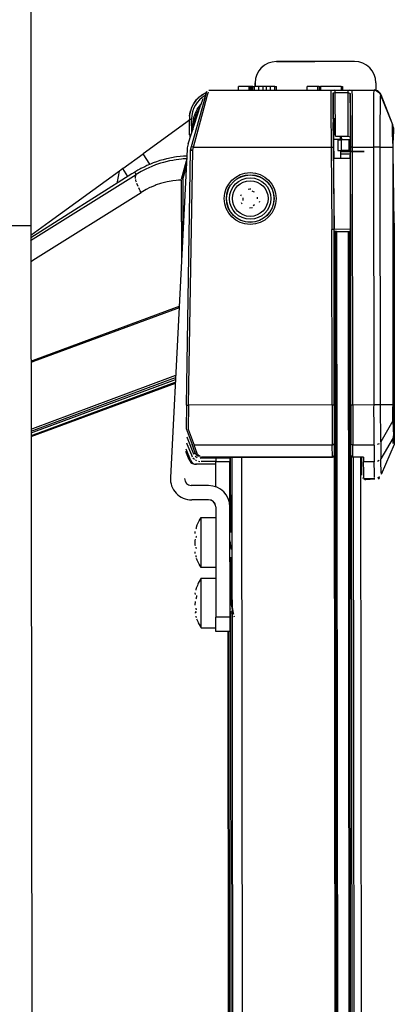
# Model space of a CAD drawing. Header units: millimetres. Extents: x -265 to -110, y 28 to 616.
# Tile 7 of 8: x -164 to -111, y 242 to 380. Entities that reach past the tile are written whole.
import ezdxf

# ---------------------------------------------------------------- set-up
doc = ezdxf.new("R2010")
doc.units = ezdxf.units.MM

# ---------------------------------------------------------------- blocks, each defined once
blk = doc.blocks.new('Haltebuegel__26', base_point=(-198.13, 223.98))
at = {"color": 7, "linetype": 'Continuous'}
for p, q in [((-162.13, 444.39), (-162.02, 351.39)), ((-162.02, 351.39), (-161.88, 224.02))]:
    blk.add_line(p, q, dxfattribs=at)
at = {"color": 1, "linetype": 'Continuous'}
blk.add_line((-162.02, 351.39), (-165.02, 351.39), dxfattribs=at)
blk = doc.blocks.new('Haltebuegel-MAN-S120__27', base_point=(-265.2, 156.2))
blk.add_blockref('Haltebuegel__26', (-198.13, 223.98))
blk = doc.blocks.new('Eckteil-Deckel-links__28', base_point=(-139.73, 364.45))
at = {"color": 7, "linetype": 'Continuous'}
for p, q in [((-132.84, 370.5), (-132.84, 371)), ((-113.43, 370.47), (-113.29, 370.41)), ((-113.11, 370.29), (-113.29, 370.41)), ((-113.29, 370.41), (-112.95, 370.13)), ((-112.95, 370.13), (-113.11, 370.29)), ((-139.4, 368.08), (-139.21, 368.47)), ((-139.05, 368.72), (-138.92, 368.91)), ((-138.92, 368.91), (-138.77, 369.1)), ((-138.77, 369.1), (-138.42, 369.46)), ((-139.72, 366.82), (-139.67, 367.19)), ((-139.72, 366.82), (-139.67, 367.19)), ((-139.67, 367.19), (-139.58, 367.6)), ((-139.67, 367.19), (-139.58, 367.6)), ((-139.73, 366.25), (-139.73, 366.42)), ((-111.03, 365.21), (-111.04, 364.45))]:
    blk.add_line(p, q, dxfattribs=at)
blk = doc.blocks.new('Eckteil-Deckel-rechts__29', base_point=(-139.73, 361.51))
at = {"color": 7, "linetype": 'Continuous'}
for p, q in [((-138.33, 369.54), (-137.85, 369.89)), ((-137.85, 369.89), (-137.71, 369.97)), ((-137.39, 370.12), (-137.53, 370.07)), ((-137.53, 370.07), (-137.39, 370.12)), ((-131.34, 371), (-132.84, 371)), ((-132.84, 370.5), (-132.84, 371)), ((-131.19, 371), (-131.34, 371)), ((-131.19, 371), (-131.18, 370.5)), ((-130.99, 371), (-131.19, 371)), ((-130.79, 371), (-130.99, 371)), ((-130.79, 371), (-130.59, 371)), ((-130.79, 370.5), (-130.79, 371)), ((-129.94, 371), (-130.59, 371)), ((-129.95, 370.5), (-129.94, 371)), ((-129.34, 371.01), (-129.94, 371)), ((-129.35, 370.51), (-129.34, 371.01)), ((-128.94, 371.01), (-129.34, 371.01)), ((-128.94, 371.01), (-128.94, 370.51)), ((-128.34, 371.01), (-128.94, 371.01)), ((-127.69, 371.01), (-128.34, 371.01)), ((-128.34, 371.01), (-128.34, 370.51)), ((-127.69, 371.01), (-127.49, 371.01)), ((-127.48, 370.51), (-127.49, 371.01)), ((-121.64, 371.01), (-123.14, 371.01)), ((-123.14, 370.51), (-123.14, 371.01)), ((-121.49, 371.01), (-121.64, 371.01)), ((-121.49, 371.01), (-121.29, 371.01)), ((-121.49, 371.01), (-121.49, 370.51)), ((-118.39, 371.02), (-121.29, 371.01)), ((-118.39, 371.02), (-118.19, 371.02)), ((-118.19, 371.02), (-118.18, 370.52)), ((-113.42, 370.47), (-113.75, 370.52)), ((-113.55, 370.49), (-113.42, 370.47)), ((-111.1, 365.6), (-112.82, 369.9)), ((-139.04, 368.73), (-138.92, 368.91)), ((-138.92, 368.91), (-138.76, 369.11)), ((-138.76, 369.11), (-138.33, 369.54)), ((-139.69, 364.22), (-139.73, 366.42)), ((-111.03, 365.21), (-111.06, 363.44)), ((-115.12, 361.88), (-118.47, 361.88)), ((-117.12, 361.51), (-118.47, 361.51))]:
    blk.add_line(p, q, dxfattribs=at)
at = {"color": 1, "linetype": 'Continuous'}
for p, q in [((-131.34, 370.5), (-131.34, 371)), ((-130.99, 370.5), (-130.99, 371)), ((-130.59, 370.5), (-130.59, 371)), ((-127.69, 370.51), (-127.69, 371.01)), ((-121.64, 370.51), (-121.64, 371.01)), ((-121.29, 371.01), (-121.29, 370.51)), ((-118.39, 371.02), (-118.38, 370.52)), ((-138.62, 367.8), (-138.1, 368.49)), ((-138.46, 367.7), (-138.27, 367.96)), ((-139.73, 366.42), (-139.43, 366.43)), ((-139.39, 364.49), (-139.43, 366.43)), ((-139.08, 365.46), (-139.08, 365.88)), ((-119.4, 365.82), (-119.25, 365.89)), ((-139.69, 364.22), (-139.49, 364.23)), ((-118.47, 361.88), (-115.12, 361.88))]:
    blk.add_line(p, q, dxfattribs=at)
at = {"color": 7, "linetype": 'Continuous'}
for centre, radius, start, end in [((-135.73, 366.5), 4, 116.7311, 181.0644), ((-113.75, 369.52), 1, 21.8647, 70.7022), ((-112.03, 365.23), 1, 359.0644, 21.8658), ((-135.69, 364.3), 4, 181.064, 186.7307)]:
    blk.add_arc(centre, radius, start, end, dxfattribs=at)
at = {"color": 1, "linetype": 'Continuous'}
for centre, radius, start, end in [((-135.73, 366.5), 3.7, 118.8644, 181.0644), ((-134.63, 365.4), 4.66, 149.0299, 186.2713), ((-134.63, 365.4), 4.47, 149.03, 173.8575)]:
    blk.add_arc(centre, radius, start, end, dxfattribs=at)
blk = doc.blocks.new('Linsenschraube-DIN7500-M3x25-TX10-P2R__30', base_point=(-134.07, 352.35))
at = {"color": 7, "linetype": 'Continuous'}
for p, q in [((-131.47, 356.58), (-131.21, 356.62)), ((-131.21, 356.62), (-131.07, 356.61)), ((-130.73, 356.18), (-130.9, 356.29)), ((-130.59, 356.13), (-130.73, 356.18)), ((-132.47, 355.65), (-132.4, 355.84)), ((-132.29, 354.47), (-132.38, 354.65)), ((-132.22, 355.37), (-132.19, 354.97)), ((-130.13, 355.23), (-130.15, 355.44)), ((-129.87, 354.82), (-129.92, 354.69)), ((-130.86, 353.93), (-131.26, 353.9)), ((-130.74, 354.28), (-130.59, 354.41))]:
    blk.add_line(p, q, dxfattribs=at)
at = {"color": 1, "linetype": 'Continuous'}
for radius in [2.91, 2.51]:
    blk.add_circle((-131.17, 355.25), radius, dxfattribs=at)
blk = doc.blocks.new('Riegel_1__31', base_point=(-130.49, 371))
at = {"color": 7, "linetype": 'Continuous'}
for p, q in [((-127.49, 374.51), (-122.08, 374.51)), ((-130.49, 371.5), (-130.49, 371))]:
    blk.add_line(p, q, dxfattribs=at)
blk.add_arc((-127.49, 371.51), 3, 90.0644, 180.0644, dxfattribs=at)
blk = doc.blocks.new('Riegel_2__32', base_point=(-130.48, 362.02))
at = {"color": 7, "linetype": 'Continuous'}
for p, q in [((-116.48, 374.52), (-127.48, 374.51)), ((-130.48, 371), (-130.48, 371.5)), ((-113.48, 371.52), (-113.48, 370.49)), ((-118.84, 363.52), (-118.34, 363.52)), ((-118.84, 363.52), (-118.84, 362.02)), ((-118.38, 364.04), (-118.34, 363.52)), ((-117.26, 363.52), (-118.34, 363.52)), ((-117.08, 363.52), (-117.26, 363.52)), ((-118.84, 362.02), (-118.34, 362.02)), ((-117.26, 362.02), (-118.34, 362.02)), ((-117.08, 362.02), (-117.26, 362.02))]:
    blk.add_line(p, q, dxfattribs=at)
at = {"color": 1, "linetype": 'Continuous'}
for p, q in [((-118.34, 362.02), (-118.34, 363.52)), ((-117.26, 362.02), (-117.26, 363.52))]:
    blk.add_line(p, q, dxfattribs=at)
at = {"color": 7, "linetype": 'Continuous'}
for centre, start, end in [((-127.48, 371.51), 90.0634, 180.0634), ((-116.48, 371.52), 0.0644, 90.0644)]:
    blk.add_arc(centre, 3, start, end, dxfattribs=at)
blk = doc.blocks.new('Schliessbuchse_2__33', base_point=(-119.53, 363.62))
at = {"color": 7, "linetype": 'Continuous'}
for p, q in [((-119.53, 364.42), (-119.19, 364.42)), ((-118.53, 364.01), (-118.52, 363.62))]:
    blk.add_line(p, q, dxfattribs=at)
blk = doc.blocks.new('Scharnierband__34', base_point=(-162.02, 350.07))
at = {"color": 7, "linetype": 'Continuous'}
for p, q in [((-139.73, 366.25), (-146.23, 361.53)), ((-149.1, 359.45), (-146.23, 361.53)), ((-149.54, 359.12), (-159.44, 351.94)), ((-149.83, 357.62), (-149.54, 359.12)), ((-149.1, 359.45), (-149.54, 359.12)), ((-149.87, 357.41), (-149.83, 357.62)), ((-159.44, 351.94), (-162.02, 350.07))]:
    blk.add_line(p, q, dxfattribs=at)
at = {"color": 1, "linetype": 'Continuous'}
for p, q in [((-145.3, 360.06), (-146.23, 361.53)), ((-148.39, 358.34), (-149.1, 359.45))]:
    blk.add_line(p, q, dxfattribs=at)
blk = doc.blocks.new('Scharnier-kpl___35', base_point=(-162.02, 350.07))
blk.add_blockref('Scharnierband__34', (-162.02, 350.07))
blk = doc.blocks.new('Seitenteil-rechts__36', base_point=(-243.74, 28.41))
at = {"color": 7, "linetype": 'Continuous'}
for p, q in [((-137.34, 370.3), (-137.65, 369.21)), ((-137.01, 370.47), (-115.48, 370.49)), ((-115.48, 370.49), (-113.74, 370.49)), ((-113.74, 370.49), (-113.45, 370.45)), ((-113.45, 370.45), (-112.96, 370.12)), ((-112.96, 370.12), (-112.81, 369.86)), ((-112.81, 369.86), (-111.13, 365.67)), ((-119.48, 366.45), (-119.49, 366.29)), ((-119.49, 366.29), (-119.49, 365.38)), ((-119.25, 364.21), (-119.25, 366.56)), ((-111.13, 365.67), (-111.14, 365.49)), ((-119.49, 365.38), (-119.47, 363.05)), ((-111.05, 361.97), (-111.06, 365.3)), ((-119.47, 363.05), (-119.41, 360.87)), ((-119.15, 364.04), (-117.42, 364.01)), ((-117.42, 364.01), (-117.08, 363.92)), ((-117.08, 363.92), (-117.08, 363.78)), ((-117.08, 363.78), (-117.08, 361.92)), ((-117.12, 360.87), (-117.08, 361.92)), ((-111.05, 361.81), (-111.05, 361.97)), ((-110.93, 351.78), (-111.05, 361.81)), ((-145.22, 360.1), (-145.7, 359.88)), ((-144.81, 360.26), (-145.22, 360.1)), ((-144.36, 360.42), (-144.81, 360.26)), ((-143.9, 360.58), (-144.36, 360.42)), ((-143.43, 360.71), (-143.9, 360.58)), ((-142.96, 360.83), (-143.43, 360.71)), ((-142.68, 360.9), (-142.96, 360.83)), ((-142.48, 360.94), (-142.68, 360.9)), ((-142, 361.03), (-142.48, 360.94)), ((-141.82, 361.06), (-142, 361.03)), ((-141.52, 361.11), (-141.82, 361.06)), ((-141.01, 361.17), (-141.52, 361.11)), ((-140.55, 361.21), (-141.01, 361.17)), ((-140.19, 361.23), (-140.55, 361.21)), ((-140.12, 360.54), (-140.33, 359.85)), ((-140.07, 360.84), (-140.12, 360.54)), ((-119.38, 350.88), (-119.41, 360.87)), ((-117.12, 360.87), (-119.41, 360.87)), ((-117.12, 360.87), (-117.08, 350.92)), ((-147.83, 358.7), (-162.02, 349.73)), ((-147.4, 358.96), (-147.83, 358.7)), ((-146.99, 359.22), (-147.4, 358.96)), ((-146.72, 359.37), (-146.99, 359.22)), ((-146.54, 359.47), (-146.72, 359.37)), ((-146.02, 359.73), (-146.54, 359.47)), ((-145.7, 359.88), (-146.02, 359.73)), ((-140.33, 359.85), (-140.85, 357.99)), ((-140.88, 357.84), (-140.86, 346.06)), ((-110.93, 351.78), (-110.9, 320.84)), ((-117.08, 350.92), (-119.38, 350.88)), ((-119.31, 319.18), (-119.38, 350.88)), ((-117.08, 350.92), (-117.04, 319.11)), ((-110.93, 320.65), (-112.73, 316.46)), ((-110.9, 320.84), (-110.93, 320.65)), ((-134.42, 318.86), (-119.61, 318.88)), ((-119.61, 318.88), (-119.31, 319.18)), ((-116.74, 318.9), (-117.04, 319.11)), ((-115.53, 318.9), (-116.74, 318.9)), ((-115.53, 318.9), (-115.52, 318.41)), ((-115.5, 317.01), (-115.52, 318.41)), ((-115.52, 318.41), (-115.51, 317.9)), ((-115.51, 317.9), (-115.51, 317.67)), ((-115.51, 317.67), (-115.51, 317.25)), ((-115.51, 317.25), (-115.5, 317.01)), ((-115.49, 316.51), (-115.5, 317.01)), ((-115.5, 317.01), (-115.49, 316.51)), ((-115.49, 316.33), (-115.49, 316.51)), ((-115.49, 316.51), (-115.49, 316.33)), ((-115.18, 315.86), (-115.38, 315.92)), ((-115.01, 315.74), (-114.88, 315.74)), ((-114.88, 315.74), (-113.66, 315.83)), ((-113.23, 315.93), (-112.98, 316.1))]:
    blk.add_line(p, q, dxfattribs=at)
at = {"color": 1, "linetype": 'Continuous'}
for p, q in [((-137.63, 368.05), (-137.17, 369.82)), ((-137.45, 369.62), (-137.4, 369.84)), ((-137.4, 369.84), (-137.34, 370.08)), ((-137.17, 369.82), (-137.05, 370.27)), ((-137.01, 370.47), (-115.48, 370.49)), ((-119.81, 370.4), (-119.82, 369.61)), ((-119.38, 370.47), (-119.54, 370.46)), ((-119.51, 370.11), (-119.52, 369.81)), ((-119.52, 369.81), (-119.52, 368.74)), ((-119.51, 370.11), (-119.21, 370.17)), ((-119.48, 366.45), (-119.51, 370.11)), ((-119.21, 370.17), (-119.21, 370.47)), ((-119.21, 370.47), (-117.42, 370.47)), ((-119.15, 364.04), (-119.21, 370.17)), ((-119.21, 370.17), (-117.42, 370.17)), ((-117.42, 370.47), (-117.42, 370.17)), ((-117.42, 370.17), (-117.42, 364.01)), ((-117.42, 370.17), (-117.12, 370)), ((-117.1, 370.46), (-117.25, 370.47)), ((-117.11, 369.84), (-117.12, 370)), ((-117.12, 370), (-117.08, 363.92)), ((-117.1, 369.39), (-117.11, 369.84)), ((-116.8, 369.62), (-116.82, 370.41)), ((-113.77, 369.41), (-113.76, 370.07)), ((-113.76, 370.07), (-113.75, 370.33)), ((-137.92, 367.92), (-137.45, 369.62)), ((-119.82, 369.61), (-119.82, 367.72)), ((-119.52, 368.74), (-119.51, 364.92)), ((-117.08, 367.97), (-117.1, 369.39)), ((-116.79, 368.59), (-116.8, 369.62)), ((-116.76, 362.49), (-116.79, 368.59)), ((-113.79, 366.43), (-113.77, 369.41)), ((-112.87, 365.59), (-112.85, 368.5)), ((-112.85, 368.5), (-112.83, 369.4)), ((-112.83, 369.4), (-112.83, 369.67)), ((-139.43, 362.55), (-137.92, 367.92)), ((-139.14, 362.46), (-137.63, 368.05)), ((-119.82, 367.72), (-119.79, 362.49)), ((-117.06, 362.49), (-117.08, 367.97)), ((-113.79, 362.49), (-113.79, 366.43)), ((-112.87, 362.49), (-112.87, 365.59)), ((-111.14, 365.49), (-111.13, 365.67)), ((-119.51, 364.92), (-119.49, 362.49)), ((-111.15, 364.98), (-111.14, 365.49)), ((-111.15, 364.39), (-111.15, 364.98)), ((-111.07, 364.58), (-111.15, 364.98)), ((-111.08, 362.47), (-111.15, 364.39)), ((-111.08, 362.47), (-111.07, 364.58)), ((-140.14, 326.21), (-139.56, 362.07)), ((-139.84, 326.21), (-139.26, 362.07)), ((-139.56, 362.07), (-139.43, 362.55)), ((-139.56, 362.07), (-139.26, 362.07)), ((-139.26, 362.07), (-139.56, 362.07)), ((-139.43, 362.55), (-139.3, 362.51)), ((-139.3, 362.51), (-139.14, 362.46)), ((-139.26, 362.07), (-139.14, 362.46)), ((-139.14, 362.46), (-119.79, 362.49)), ((-119.79, 362.49), (-119.68, 350.88)), ((-119.79, 362.49), (-119.49, 362.49)), ((-119.49, 362.49), (-119.38, 350.88)), ((-117.02, 326.21), (-117.06, 362.49)), ((-116.76, 362.49), (-117.06, 362.49)), ((-116.72, 326.21), (-116.76, 362.49)), ((-116.76, 362.49), (-113.79, 362.49)), ((-113.75, 326.22), (-113.79, 362.49)), ((-112.87, 362.49), (-113.79, 362.49)), ((-112.83, 326.22), (-112.87, 362.49)), ((-112.87, 362.49), (-111.08, 362.47)), ((-111.04, 326.24), (-111.08, 362.47)), ((-111.04, 326.24), (-111.08, 362.47)), ((-144.2, 360.07), (-144.5, 359.97)), ((-143.78, 360.21), (-144.2, 360.07)), ((-143.54, 360.28), (-143.78, 360.21)), ((-143.35, 360.34), (-143.54, 360.28)), ((-142.52, 360.54), (-143.35, 360.34)), ((-142.08, 360.62), (-142.52, 360.54)), ((-141.87, 360.66), (-142.08, 360.62)), ((-141.58, 360.7), (-141.87, 360.66)), ((-140.85, 360.79), (-141.58, 360.7)), ((-140.58, 360.81), (-140.85, 360.79)), ((-140.85, 357.99), (-140.12, 360.54)), ((-140.07, 360.84), (-140.58, 360.81)), ((-162.06, 349.34), (-147.2, 358.65)), ((-147.2, 358.65), (-147.4, 358.96)), ((-147.32, 358.35), (-147.2, 358.65)), ((-146.53, 359.04), (-147.2, 358.65)), ((-146.33, 359.15), (-146.53, 359.04)), ((-145.85, 359.4), (-146.33, 359.15)), ((-145.43, 359.59), (-145.85, 359.4)), ((-145.03, 359.76), (-145.43, 359.59)), ((-144.5, 359.97), (-145.03, 359.76)), ((-140.66, 357.92), (-140.17, 359.66)), ((-147.31, 358.09), (-147.32, 358.35)), ((-147.24, 357.76), (-147.28, 357.93)), ((-147.18, 357.57), (-147.24, 357.76)), ((-146.95, 356.96), (-147.12, 357.38)), ((-143.81, 357.35), (-144.38, 357.16)), ((-143.62, 357.4), (-143.81, 357.35)), ((-143.05, 357.55), (-143.62, 357.4)), ((-142.85, 357.6), (-143.05, 357.55)), ((-142.27, 357.71), (-142.85, 357.6)), ((-142.07, 357.74), (-142.27, 357.71)), ((-141.57, 357.8), (-142.07, 357.74)), ((-141.28, 357.82), (-141.57, 357.8)), ((-140.88, 357.84), (-141.28, 357.82)), ((-140.88, 357.84), (-140.85, 346.36)), ((-140.66, 357.92), (-140.65, 350.18)), ((-161.39, 346.8), (-146.52, 356.11)), ((-146.73, 356.51), (-146.85, 356.75)), ((-146.63, 356.31), (-146.73, 356.51)), ((-146.52, 356.11), (-146.63, 356.31)), ((-145.83, 356.51), (-146.52, 356.11)), ((-145.29, 356.78), (-145.83, 356.51)), ((-145.12, 356.86), (-145.29, 356.78)), ((-144.56, 357.09), (-145.12, 356.86)), ((-144.38, 357.16), (-144.56, 357.09)), ((-119.65, 326.23), (-119.68, 350.88)), ((-119.38, 350.88), (-119.68, 350.88)), ((-119.35, 326.23), (-119.38, 350.88)), ((-119.31, 319.18), (-119.38, 350.88)), ((-117.08, 350.92), (-117.04, 319.11)), ((-162.02, 346.41), (-161.39, 346.8)), ((-141.61, 339.92), (-161.7, 332.47)), ((-141.55, 339.76), (-161.64, 332.32)), ((-141.17, 340.08), (-141.61, 339.92)), ((-141.18, 339.9), (-141.55, 339.76)), ((-161.7, 332.47), (-162, 332.36)), ((-161.64, 332.32), (-162, 332.19)), ((-142.42, 330.07), (-161.82, 322.88)), ((-142.25, 329.83), (-161.65, 322.65)), ((-141.67, 330.35), (-142.42, 330.07)), ((-142.42, 329.53), (-141.7, 329.8)), ((-141.68, 330.04), (-142.25, 329.83)), ((-161.24, 322.56), (-142.42, 329.53)), ((-161.05, 322.27), (-142.23, 329.25)), ((-142.23, 329.25), (-141.72, 329.44)), ((-140.14, 326.21), (-140.2, 322.93)), ((-140.14, 326.21), (-140.01, 326.21)), ((-140.01, 326.21), (-139.84, 326.21)), ((-139.84, 326.21), (-139.9, 322.8)), ((-119.65, 326.23), (-139.84, 326.21)), ((-119.65, 326.23), (-119.62, 320.57)), ((-119.65, 326.23), (-119.35, 326.23)), ((-119.35, 326.23), (-119.32, 320.79)), ((-116.72, 326.21), (-117.02, 326.21)), ((-117.02, 326.21), (-117.02, 320.73)), ((-116.72, 326.21), (-116.73, 320.58)), ((-113.75, 326.22), (-116.72, 326.21)), ((-113.76, 325.87), (-113.75, 326.22)), ((-113.75, 323.17), (-113.76, 325.87)), ((-113.53, 326.22), (-113.75, 326.22)), ((-112.83, 326.22), (-113.53, 326.22)), ((-111.04, 326.24), (-112.83, 326.22)), ((-112.83, 325.89), (-112.83, 326.22)), ((-112.83, 324.94), (-112.83, 325.89)), ((-111.11, 325.73), (-111.04, 326.24)), ((-111.11, 325.36), (-111.11, 325.73)), ((-111.03, 324.24), (-111.04, 326.24)), ((-112.81, 322.28), (-112.83, 324.94)), ((-111.1, 323.99), (-111.11, 325.36)), ((-111.03, 324.24), (-111.01, 321.87)), ((-161.82, 322.88), (-161.99, 322.82)), ((-161.65, 322.65), (-161.99, 322.52)), ((-140.2, 322.93), (-139.35, 320.65)), ((-139.9, 322.8), (-139.07, 320.55)), ((-113.73, 320.83), (-113.75, 323.17)), ((-111.1, 323.99), (-112.8, 321.02)), ((-111.1, 323.99), (-111.01, 321.87)), ((-161.99, 322.28), (-161.24, 322.56)), ((-161.99, 321.93), (-161.05, 322.27)), ((-140.11, 321.76), (-140.05, 321.62)), ((-140.05, 321.62), (-139.14, 319.37)), ((-112.81, 321.27), (-112.81, 322.28)), ((-112.8, 321.02), (-112.81, 321.27)), ((-111.08, 321.61), (-112.78, 318.64)), ((-111.01, 321.87), (-111.08, 321.61)), ((-111.07, 321.29), (-111.08, 321.61)), ((-111.07, 321.29), (-111.01, 321.87)), ((-111.07, 321.08), (-111.07, 321.29)), ((-111.07, 321.08), (-111.07, 321.29)), ((-140.15, 320.91), (-140.08, 320.74)), ((-140.08, 320.74), (-139.45, 319.19)), ((-138.9, 319.49), (-139.35, 320.65)), ((-119.62, 320.57), (-139.07, 320.55)), ((-138.63, 319.39), (-139.07, 320.55)), ((-119.62, 320.57), (-119.32, 320.79)), ((-119.61, 318.88), (-119.62, 320.57)), ((-119.31, 319.18), (-119.32, 320.79)), ((-117.04, 319.11), (-117.02, 320.73)), ((-116.73, 320.58), (-117.02, 320.73)), ((-116.74, 318.9), (-116.73, 320.58)), ((-113.73, 320.58), (-116.73, 320.58)), ((-113.73, 320.58), (-113.73, 320.83)), ((-113.73, 320.58), (-113.71, 318.2)), ((-113.05, 320.77), (-113.3, 320.65)), ((-112.8, 321.02), (-112.78, 318.64)), ((-110.93, 320.65), (-112.73, 316.46)), ((-111.07, 320.79), (-111.07, 321.08)), ((-111.07, 321.08), (-110.9, 320.84)), ((-139.45, 319.19), (-139.33, 318.94)), ((-139.22, 318.79), (-139.01, 318.59)), ((-139.14, 319.37), (-138.9, 319.49)), ((-138.69, 319.15), (-138.9, 319.49)), ((-138.9, 319.02), (-138.63, 318.84)), ((-138.88, 318.49), (-138.74, 318.41)), ((-138.54, 319.03), (-138.69, 319.15)), ((-138.54, 319.23), (-138.63, 319.39)), ((-138.31, 319.03), (-138.54, 319.23)), ((-138.31, 319.03), (-138.54, 319.03)), ((-138.15, 318.97), (-138.31, 319.03)), ((-138.2, 318.75), (-137.98, 318.86)), ((-137.98, 318.86), (-138.2, 318.75)), ((-135.98, 318.76), (-138.2, 318.75)), ((-119.61, 318.88), (-137.98, 318.86)), ((-119.61, 318.88), (-137.98, 318.86)), ((-134.42, 318.86), (-119.61, 318.88)), ((-119.61, 318.88), (-119.39, 318.97)), ((-119.39, 318.97), (-119.61, 318.88)), ((-119.39, 318.97), (-119.31, 319.18)), ((-119.31, 319.18), (-119.39, 318.97)), ((-115.23, 318.9), (-116.74, 318.9)), ((-115.23, 318.9), (-115.22, 318.2)), ((-112.78, 318.42), (-112.78, 318.64)), ((-138.44, 318.3), (-138.28, 318.27)), ((-136.34, 318.25), (-138.05, 318.25)), ((-136.03, 318.26), (-136.34, 318.25)), ((-115.2, 316.8), (-115.22, 318.2)), ((-113.71, 318.2), (-115.22, 318.2)), ((-113.71, 317.93), (-113.71, 318.2)), ((-113.69, 316.87), (-113.71, 317.93)), ((-113.03, 318.39), (-113.28, 318.27)), ((-112.77, 317.82), (-112.78, 318.42)), ((-112.76, 317.19), (-112.77, 317.82)), ((-112.75, 316.82), (-112.76, 317.19)), ((-115.19, 316.23), (-115.2, 316.8)), ((-115.19, 316.05), (-115.19, 316.23)), ((-115.18, 315.86), (-115.19, 316.05)), ((-115.18, 315.86), (-115.01, 315.74)), ((-113.66, 315.83), (-115.18, 315.86)), ((-113.68, 316.26), (-113.69, 316.87)), ((-113.67, 316.01), (-113.68, 316.26)), ((-112.98, 316.1), (-113.23, 315.93)), ((-112.75, 316.65), (-112.75, 316.82))]:
    blk.add_line(p, q, dxfattribs=at)
for radius in [3.65, 3.35]:
    blk.add_circle((-131.17, 355.25), radius, dxfattribs=at)
at = {"color": 7, "linetype": 'Continuous'}
blk.add_circle((-131.17, 355.25), 3.33, dxfattribs=at)
at = {"color": 1, "linetype": 'Continuous'}
for points, knots in [([(-119.61, 318.88), (-119.57, 318.9), (-119.5, 318.93), (-119.38, 318.95), (-119.36, 319.08), (-119.32, 319.15), (-119.31, 319.18)], [0, 0, 0, 0, 0.1147985, 0.2295969, 0.3443954, 0.4591939, 0.4591939, 0.4591939, 0.4591939]), ([(-117.04, 319.11), (-117.04, 319.1), (-117.02, 319.07), (-116.97, 319.01), (-116.89, 318.91), (-116.8, 318.9), (-116.74, 318.9)], [0, 0, 0, 0, 0.0148507, 0.1188055, 0.2376248, 0.385952, 0.385952, 0.385952, 0.385952])]:
    blk.add_open_spline(points, degree=3, knots=knots, dxfattribs=at)
blk = doc.blocks.new('Blechschraube-H7981-ST3_5x6_5-C-TX10_1_1__37', base_point=(-138.92, 303.38))
at = {"color": 7, "linetype": 'Continuous'}
for p, q in [((-138.35, 309.94), (-138.09, 310.38)), ((-138.09, 303.38), (-138.09, 310.38)), ((-138.09, 310.38), (-136.02, 310.38)), ((-138.75, 309.02), (-138.62, 309.36)), ((-138.62, 309.36), (-138.35, 309.94)), ((-138.91, 308.16), (-138.9, 308.44)), ((-134.02, 308.38), (-133.76, 308.38)), ((-138.92, 306.87), (-138.91, 307.04)), ((-138.91, 306.71), (-138.92, 306.87)), ((-138.91, 307.04), (-138.9, 307.18)), ((-138.9, 306.54), (-138.91, 306.71)), ((-138.9, 307.18), (-138.87, 307.36)), ((-138.87, 306.39), (-138.9, 306.54)), ((-133.9, 306.4), (-134.01, 307.09)), ((-133.85, 306.15), (-133.9, 306.4)), ((-133.8, 305.89), (-133.85, 306.15)), ((-138.9, 305.31), (-138.91, 305.58)), ((-138.62, 304.39), (-138.71, 304.62)), ((-138.34, 303.81), (-138.62, 304.39)), ((-138.09, 303.38), (-138.34, 303.81)), ((-136.01, 303.38), (-138.09, 303.38))]:
    blk.add_line(p, q, dxfattribs=at)
for points in [[(-138.75, 309.02), (-138.76, 308.99), (-138.78, 308.92), (-138.8, 308.85), (-138.81, 308.82)], [(-138.75, 307.79), (-138.76, 307.76), (-138.78, 307.7), (-138.8, 307.63), (-138.81, 307.6)], [(-138.84, 306.24), (-138.83, 306.21), (-138.81, 306.15), (-138.79, 306.08), (-138.78, 306.05)], [(-138.84, 305.03), (-138.83, 305), (-138.81, 304.93), (-138.79, 304.86), (-138.78, 304.83)]]:
    blk.add_open_spline(points, degree=3, dxfattribs=at)
blk = doc.blocks.new('Schliessbuchse__38', base_point=(-119.5, 360.92))
at = {"color": 7, "linetype": 'Continuous'}
for p, q in [((-119.47, 363.62), (-119.48, 365.92)), ((-119.47, 363.62), (-118.47, 363.62)), ((-118.47, 362.02), (-118.47, 360.92)), ((-119.5, 360.92), (-118.47, 360.92))]:
    blk.add_line(p, q, dxfattribs=at)
blk = doc.blocks.new('Blechschraube-H7981-ST3_5x6_5-C-TX10_1_1_1__39', base_point=(-138.9, 294.88))
at = {"color": 7, "linetype": 'Continuous'}
for p, q in [((-138.09, 301.88), (-138.48, 301.15)), ((-138.08, 299.34), (-138.09, 301.88)), ((-138.09, 301.88), (-136.01, 301.88)), ((-138.61, 300.84), (-138.74, 300.53)), ((-138.55, 301), (-138.61, 300.84)), ((-138.48, 301.15), (-138.55, 301)), ((-138.89, 299.56), (-138.9, 299.82)), ((-138.08, 294.88), (-138.08, 299.34)), ((-133.91, 300.06), (-134, 300.25)), ((-133.78, 299.79), (-133.91, 300.06)), ((-138.9, 298.07), (-138.89, 298.58)), ((-138.89, 297.19), (-138.9, 296.93)), ((-138.89, 297.19), (-138.71, 297.07)), ((-134, 296.88), (-133.81, 296.97)), ((-133.95, 297.49), (-133.99, 297.67)), ((-133.81, 296.97), (-133.9, 297.23)), ((-138.71, 296.16), (-138.55, 295.78)), ((-138.55, 295.78), (-138.48, 295.6)), ((-138.48, 295.6), (-138.08, 294.88)), ((-138.08, 294.88), (-136, 294.88))]:
    blk.add_line(p, q, dxfattribs=at)
at = {"color": 1, "linetype": 'Continuous'}
for p, q in [((-133.95, 299.89), (-133.91, 299.65)), ((-133.91, 299.65), (-133.88, 299.45)), ((-133.88, 299.45), (-133.91, 299.65)), ((-133.91, 298.99), (-133.85, 299.23)), ((-133.88, 299.45), (-133.85, 299.23)), ((-133.85, 299.23), (-133.88, 299.45)), ((-133.85, 299.23), (-133.79, 298.7)), ((-133.81, 298.11), (-133.91, 298.99)), ((-133.64, 297.46), (-133.81, 298.11)), ((-133.79, 298.7), (-133.69, 297.85)), ((-133.69, 297.85), (-133.64, 297.46)), ((-133.64, 297.46), (-133.6, 297.2)), ((-133.6, 297.2), (-133.56, 296.94)), ((-133.56, 296.94), (-133.54, 296.8)), ((-133.49, 296.56), (-133.45, 296.42))]:
    blk.add_line(p, q, dxfattribs=at)
at = {"color": 7, "linetype": 'Continuous'}
blk.add_open_spline([(-138.74, 300.53), (-138.75, 300.49), (-138.79, 300.38), (-138.81, 300.27), (-138.83, 300.19)], degree=3, knots=[0, 0, 0, 0, 0.1186689, 0.3444287, 0.3444287, 0.3444287, 0.3444287], dxfattribs=at)
for points in [[(-138.74, 300.53), (-138.75, 300.49), (-138.77, 300.43), (-138.79, 300.37), (-138.8, 300.33)], [(-138.74, 299.17), (-138.75, 299.14), (-138.77, 299.07), (-138.79, 299.01), (-138.8, 298.98)], [(-138.74, 299.42), (-138.74, 299.38), (-138.74, 299.29), (-138.74, 299.21), (-138.74, 299.17)], [(-138.83, 297.63), (-138.82, 297.6), (-138.8, 297.53), (-138.78, 297.46), (-138.77, 297.43)], [(-138.83, 296.51), (-138.82, 296.48), (-138.8, 296.41), (-138.78, 296.35), (-138.77, 296.32)]]:
    blk.add_open_spline(points, degree=3, dxfattribs=at)
blk = doc.blocks.new('Rastblech_1__40', base_point=(-142.41, 294.38))
at = {"color": 7, "linetype": 'Continuous'}
for p, q in [((-139.9, 362.93), (-138.15, 368.32)), ((-137.84, 369.27), (-138.15, 368.32)), ((-140.04, 362.16), (-142.4, 316.03)), ((-136.03, 318.78), (-136.03, 318.28)), ((-136.03, 318.78), (-134.03, 318.78)), ((-134.03, 318.78), (-134.03, 318.28)), ((-136.02, 314.68), (-136.03, 318.28)), ((-134.02, 311.88), (-134.03, 318.28)), ((-137.02, 314.88), (-139.5, 314.88)), ((-137.02, 312.88), (-139.4, 312.87)), ((-136.02, 311.88), (-136, 296.38)), ((-134, 296.38), (-134.02, 311.88)), ((-136, 294.38), (-136, 296.38)), ((-134, 294.38), (-134, 296.38)), ((-134, 294.38), (-136, 294.38))]:
    blk.add_line(p, q, dxfattribs=at)
at = {"color": 1, "linetype": 'Continuous'}
for p, q in [((-136.03, 318.28), (-134.03, 318.28)), ((-134, 296.38), (-136, 296.38))]:
    blk.add_line(p, q, dxfattribs=at)
at = {"color": 7, "linetype": 'Continuous'}
for centre, radius, start, end in [((-137.04, 362.01), 3, 162.0644, 177.0644), ((-139.41, 315.87), 3, 177.0644, 270.0644), ((-139.41, 315.87), 1, 180.0634, 264.77), ((-139.41, 315.87), 1, 180.0634, 264.77), ((-137.02, 311.88), 3, 0.0644, 90.0644), ((-137.02, 311.88), 1, 10.653, 90.0643), ((-137.02, 311.88), 1, 0.0644, 90.0644)]:
    blk.add_arc(centre, radius, start, end, dxfattribs=at)
blk = doc.blocks.new('Abdeckblech_1__41', base_point=(-223.43, 69.24))
at = {"color": 7, "linetype": 'Continuous'}
for p, q in [((-161.99, 321.77), (-141.7, 329.29)), ((-139.59, 318.5), (-140.2, 320.01)), ((-139.74, 318.5), (-140.21, 319.67)), ((-136.03, 317.89), (-138.87, 317.88)), ((-134.34, 294.38), (-134.11, 86.25)), ((-134.19, 294.38), (-133.95, 86.25))]:
    blk.add_line(p, q, dxfattribs=at)
at = {"color": 1, "linetype": 'Continuous'}
blk.add_line((-139.59, 318.5), (-139.74, 318.5), dxfattribs=at)
at = {"color": 7, "linetype": 'Continuous'}
for points, knots in [([(-139.74, 318.5), (-139.7, 318.41), (-139.62, 318.24), (-139.4, 318.04), (-139.15, 317.91), (-138.96, 317.89), (-138.87, 317.88)], [0, 0, 0, 0, 0.28835, 0.57266, 0.853127, 1.131261, 1.131261, 1.131261, 1.131261]), ([(-139.59, 318.5), (-139.55, 318.41), (-139.45, 318.23), (-139.24, 318.01), (-138.98, 317.88), (-138.8, 317.88), (-138.71, 317.88)], [0, 0, 0, 0, 0.292387, 0.603402, 0.891762, 1.142439, 1.142439, 1.142439, 1.142439])]:
    blk.add_open_spline(points, degree=3, knots=knots, dxfattribs=at)
blk = doc.blocks.new('Gehäuserahmen_seitlich__42', base_point=(-133.97, 74.98))
at = {"color": 7, "linetype": 'Continuous'}
for p, q in [((-119.21, 350.62), (-119.4, 350.62)), ((-119.21, 350.62), (-118.91, 80.89)), ((-119.01, 350.62), (-119.21, 350.62)), ((-119.01, 350.62), (-117.41, 350.62)), ((-117.41, 350.62), (-117.21, 350.62)), ((-117.21, 350.62), (-116.91, 80.89)), ((-117.01, 350.62), (-117.21, 350.62)), ((-133.97, 318.86), (-133.96, 308.38)), ((-133.77, 318.86), (-133.51, 82.38)), ((-115.67, 318.81), (-115.41, 82.4)), ((-133.96, 304.81), (-133.95, 300.15)), ((-133.95, 296.88), (-133.71, 82.38))]:
    blk.add_line(p, q, dxfattribs=at)
at = {"color": 1, "linetype": 'Continuous'}
for p, q in [((-119.01, 350.62), (-118.7, 74.98)), ((-117.41, 350.62), (-117.1, 74.98)), ((-132.41, 318.87), (-132.15, 82.38)), ((-119.36, 319.01), (-119.1, 82.36)), ((-116.97, 318.92), (-116.71, 82.37)), ((-116.67, 318.81), (-116.41, 82.4))]:
    blk.add_line(p, q, dxfattribs=at)
blk = doc.blocks.new('Seitenteil-rechts-kpl__1__43', base_point=(-243.74, 28.41))
for name, p in [('Seitenteil-rechts__36', (-243.74, 28.41)), ('Rastblech_1__40', (-142.41, 294.38)), ('Schliessbuchse__38', (-119.5, 360.92)), ('Gehäuserahmen_seitlich__42', (-133.97, 74.98)), ('Abdeckblech_1__41', (-223.43, 69.24)), ('Blechschraube-H7981-ST3_5x6_5-C-TX10_1_1__37', (-138.92, 303.38)), ('Blechschraube-H7981-ST3_5x6_5-C-TX10_1_1_1__39', (-138.9, 294.88))]:
    blk.add_blockref(name, p)
blk = doc.blocks.new('Seitenteil-links__47', base_point=(-240.33, 28.79))
at = {"color": 7, "linetype": 'Continuous'}
for p, q in [((-137.34, 370.3), (-137.38, 370.14)), ((-119.25, 365.03), (-119.25, 365.38)), ((-110.93, 351.78), (-110.92, 349.92)), ((-110.91, 340.99), (-110.91, 336.4)), ((-110.9, 332.54), (-110.9, 331.74)), ((-110.9, 320.84), (-110.93, 320.65)), ((-115.52, 317.9), (-115.52, 318.41)), ((-115.5, 316.74), (-115.5, 316.89)), ((-115.49, 316.33), (-115.49, 316.51)), ((-113.13, 315.83), (-113, 315.91))]:
    blk.add_line(p, q, dxfattribs=at)
blk = doc.blocks.new('Seitenteil-links-kpl__1__48', base_point=(-240.33, 28.79))
blk.add_blockref('Seitenteil-links__47', (-240.33, 28.79))
blk = doc.blocks.new('Gehaeuse-kpl_-S120__49', base_point=(-243.74, 28.41))
for name, p in [('Riegel_1__31', (-130.49, 371)), ('Riegel_2__32', (-130.48, 362.02)), ('Seitenteil-rechts-kpl__1__43', (-243.74, 28.41)), ('Seitenteil-links-kpl__1__48', (-240.33, 28.79)), ('Eckteil-Deckel-rechts__29', (-139.73, 361.51)), ('Eckteil-Deckel-links__28', (-139.73, 364.45)), ('Scharnier-kpl___35', (-162.02, 350.07)), ('Schliessbuchse_2__33', (-119.53, 363.62)), ('Linsenschraube-DIN7500-M3x25-TX10-P2R__30', (-134.07, 352.35))]:
    blk.add_blockref(name, p)
blk = doc.blocks.new('S120_1__50', base_point=(-265.2, 28.41))
for name, p in [('Haltebuegel-MAN-S120__27', (-265.2, 156.2)), ('Gehaeuse-kpl_-S120__49', (-243.74, 28.41))]:
    blk.add_blockref(name, p)
blk = doc.blocks.new('SA_Links1', base_point=(-234, 321))
blk.add_blockref('S120_1__50', (-265.2, 28.41))

msp = doc.modelspace()

# ---------------------------------------------------------------- block references
msp.add_blockref('SA_Links1', (-234, 321))

doc.saveas('drawing.dxf')
